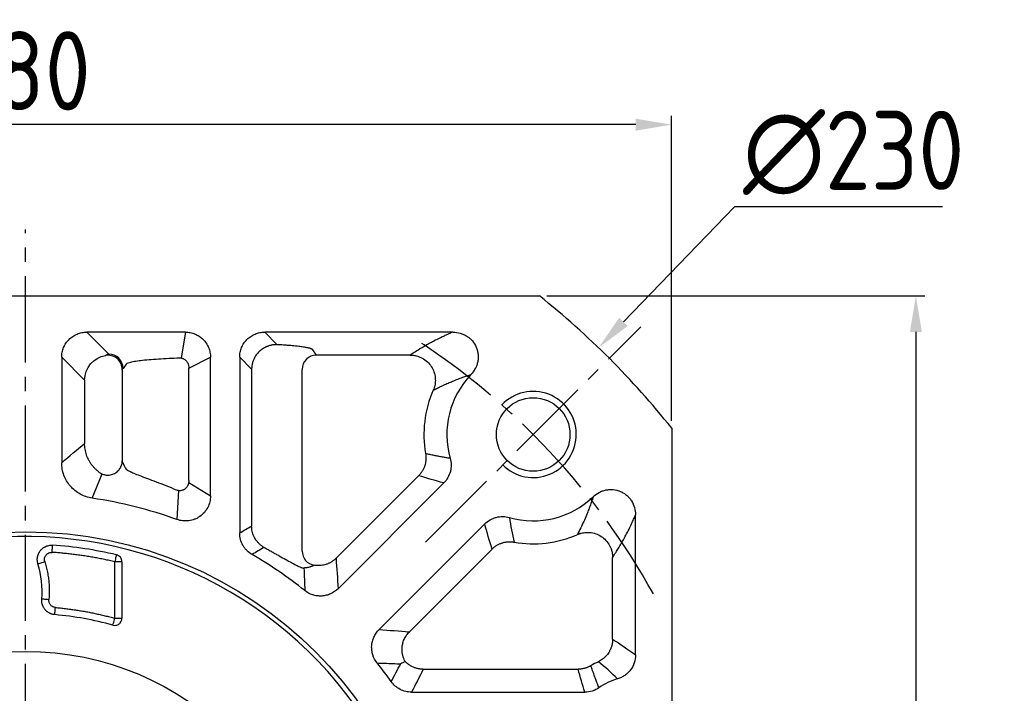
# Model space of a CAD drawing. Header units: millimetres. Extents: x 7057 to 8357, y -524 to 396.
# Tile 7 of 17: x 7287 to 7424, y 89 to 183. Entities that reach past the tile are written whole.
import ezdxf

# ---------------------------------------------------------------- set-up
doc = ezdxf.new("R2010")
doc.units = ezdxf.units.MM
doc.linetypes.add('点画线', pattern=[18, 12, -2, 2, -2])
for name, color, linetype, lineweight in [('6文字层', 3, 'Continuous', 35), ('粗实线', 7, 'Continuous', 40), ('细实线', 7, 'Continuous', 18)]:
    doc.layers.add(name, color=color, linetype=linetype, lineweight=lineweight)
doc.layers.add('7中心线层', color=7, linetype='点画线')
doc.layers.add('标注线', color=7, linetype='Continuous')
doc.styles.add('工程字', font='gbenor.shx', dxfattribs={"bigfont": 'gbcbig.shx'})
doc.dimstyles.new('ISO-25', dxfattribs={"dimtxt": 11, "dimasz": 5, "dimexe": 1.25, "dimexo": 1, "dimgap": 2, "dimtad": 1, "dimtxsty": '工程字', "dimcen": 2, "dimadec": 0, "dimazin": 0, "dimtfac": 1, "dimtmove": 0, "dimatfit": 3, "dimfxl": 1, "dimarcsym": 0})
doc.dimstyles.new('ISO-25-1', dxfattribs={"dimtxt": 11, "dimasz": 5, "dimexe": 1.25, "dimexo": 1, "dimgap": 2, "dimtad": 1, "dimtoh": 1, "dimtxsty": '工程字', "dimcen": 2, "dimadec": 0, "dimazin": 0, "dimtfac": 1, "dimtmove": 0, "dimatfit": 3, "dimfxl": 1, "dimarcsym": 0})

# ---------------------------------------------------------------- blocks, each defined once
blk = doc.blocks.new('*D107')
at = {"layer": '6文字层', "color": 0, "lineweight": -2}
for p, q in [((7360.38, 144.67), (7413.06, 144.67)), ((7411.81, 139.67), (7411.81, -30.33)), ((7360.38, -35.33), (7413.06, -35.33))]:
    blk.add_line(p, q, dxfattribs=at)
at = {"layer": '6文字层', "color": 0}
for points in [[(7412.64, 139.67), (7410.98, 139.67), (7411.81, 144.67)], [(7410.98, -30.33), (7412.64, -30.33), (7411.81, -35.33)]]:
    blk.add_solid(points, dxfattribs=at)
at = {"layer": 'Defpoints', "color": 0}
for p in [(7359.38, 144.67), (7359.38, -35.33), (7411.81, -35.33)]:
    blk.add_point(p, dxfattribs=at)
at = {"layer": '6文字层', "color": 0, "insert": (7404.31, 54.67), "char_height": 11, "attachment_point": 5, "rotation": 90, "style": '工程字'}
blk.add_mtext('180', dxfattribs=at)
blk = doc.blocks.new('*D109')
at = {"layer": '6文字层', "color": 0, "lineweight": -2}
for p, q in [((7287.79, 52.67), (7287.79, 56.67)), ((7285.79, 54.67), (7289.79, 54.67)), ((7176.49, -40.99), (7208.16, -13.77)), ((7147.49, -40.99), (7176.49, -40.99))]:
    blk.add_line(p, q, dxfattribs=at)
at = {"layer": '6文字层', "color": 0}
blk.add_solid([(7208.71, -14.41), (7207.62, -13.14), (7211.96, -10.51)], dxfattribs=at)
at = {"layer": 'Defpoints', "color": 0}
for p in [(7363.63, 119.85), (7211.96, -10.51)]:
    blk.add_point(p, dxfattribs=at)
at = {"layer": '6文字层', "color": 0, "insert": (7159.86, -33.49), "char_height": 11, "attachment_point": 5, "style": '工程字'}
blk.add_mtext('∅200', dxfattribs=at)
blk = doc.blocks.new('*D110')
at = {"layer": '6文字层', "color": 0, "lineweight": -2}
for p, q in [((7386.52, 157.09), (7371.08, 141.06)), ((7415.53, 157.09), (7386.52, 157.09)), ((7287.79, 52.67), (7287.79, 56.67)), ((7285.79, 54.67), (7289.79, 54.67))]:
    blk.add_line(p, q, dxfattribs=at)
at = {"layer": '6文字层', "color": 0}
blk.add_solid([(7370.48, 141.64), (7371.68, 140.48), (7367.61, 137.46)], dxfattribs=at)
at = {"layer": 'Defpoints', "color": 0}
for p in [(7367.61, 137.46), (7207.98, -28.13)]:
    blk.add_point(p, dxfattribs=at)
at = {"layer": '6文字层', "color": 0, "lineweight": 25, "insert": (7403.15, 164.59), "char_height": 11, "attachment_point": 5, "style": '工程字'}
blk.add_mtext('∅230{}{{\\H0.7x;}{}}', dxfattribs=at)
blk = doc.blocks.new('*D111')
at = {"layer": '6文字层', "color": 0, "lineweight": -2}
for p, q in [((7197.79, 127.26), (7197.79, 169.78)), ((7377.79, 127.26), (7377.79, 169.78)), ((7372.79, 168.53), (7202.79, 168.53))]:
    blk.add_line(p, q, dxfattribs=at)
at = {"layer": '6文字层', "color": 0}
for points in [[(7202.79, 169.36), (7202.79, 167.69), (7197.79, 168.53)], [(7372.79, 167.69), (7372.79, 169.36), (7377.79, 168.53)]]:
    blk.add_solid(points, dxfattribs=at)
at = {"layer": 'Defpoints', "color": 0}
for p in [(7197.79, 168.53), (7197.79, 126.26), (7377.79, 126.26)]:
    blk.add_point(p, dxfattribs=at)
at = {"layer": '6文字层', "color": 0, "insert": (7287.79, 176.03), "char_height": 11, "attachment_point": 5, "style": '工程字'}
blk.add_mtext('180', dxfattribs=at)
blk = doc.blocks.new('*D112')
at = {"layer": '6文字层', "color": 0, "lineweight": -2}
for p, q in [((7374.2, -31.74), (7376.17, -33.71)), ((7287.79, -45.58), (7287.79, -70.32))]:
    blk.add_line(p, q, dxfattribs=at)
blk.add_arc((7287.79, 54.67), 123.74, 272.3153, 312.6847, dxfattribs=at)
at = {"layer": '6文字层', "color": 0}
for points in [[(7372.26, -36.89), (7371.11, -35.69), (7375.29, -32.83)], [(7292.78, -68.14), (7292.81, -69.8), (7287.79, -69.07)]]:
    blk.add_solid(points, dxfattribs=at)
at = {"layer": 'Defpoints', "color": 0}
for p in [(7287.79, 153.92), (7343.52, -1.05), (7373.49, -31.03), (7287.79, -44.58), (7319.82, -64.86)]:
    blk.add_point(p, dxfattribs=at)
at = {"layer": '6文字层', "color": 0, "insert": (7341.08, -48.64), "char_height": 11, "attachment_point": 5, "rotation": 27.2834, "style": '工程字'}
blk.add_mtext('45%%d', dxfattribs=at)

msp = doc.modelspace()

# ---------------------------------------------------------------- linework, layer by layer
at = {"layer": '7中心线层'}
for p, q in [((7287.793, -44.5799), (7287.793, 153.9157)), ((7343.5157, 110.3906), (7373.4916, 140.3665))]:
    msp.add_line(p, q, dxfattribs=at)
msp.add_arc((7287.793, 54.6679), 100, 29.009385, 57.167358, dxfattribs=at)
at = {"layer": '标注线'}
for p, q in [((7310.0579, 139.6331), (7309.4591, 136.036)), ((7310.5456, 134.5917), (7313.5494, 136.1416)), ((7297.0752, 116.5099), (7298.4795, 119.8766)), ((7310.5206, 118.7036), (7313.5494, 116.827)), ((7309.1042, 117.5579), (7308.8805, 113.5399))]:
    msp.add_line(p, q, dxfattribs=at)
at = {"layer": '粗实线', "color": 0, "lineweight": 30}
for p, q in [((7216.2039, 144.6679), (7359.3821, 144.6679)), ((7377.793, 126.257), (7377.793, -16.9212))]:
    msp.add_line(p, q, dxfattribs=at)
for centre, radius in [((7358.5037, 125.3785), 5.125), ((7287.793, 54.6679), 57.15), ((7287.793, 54.6679), 40.5)]:
    msp.add_circle(centre, radius, dxfattribs=at)
for radius, start, end in [(115, 38.49995, 51.50005), (56.5, 35.800973, 99.199034)]:
    msp.add_arc((7287.793, 54.6679), radius, start, end, dxfattribs=at)
at = {"layer": '细实线', "color": 0, "lineweight": -3}
for p, q in [((7310.0579, 139.6331), (7296.3192, 139.6331)), ((7296.3192, 139.6331), (7299.371, 136.5814)), ((7347.315, 139.6331), (7321.1104, 139.6331)), ((7321.1104, 139.6331), (7322.8566, 137.8869)), ((7292.8277, 136.1416), (7292.8277, 121.4425)), ((7292.8277, 136.1416), (7296.0194, 132.95)), ((7313.5494, 116.8268), (7313.5494, 136.1416)), ((7317.6189, 136.1416), (7317.6189, 111.6715)), ((7317.6189, 136.1416), (7319.284, 134.4765)), ((7328.3198, 136.4415), (7327.7928, 137.1446)), ((7341.3855, 136.4415), (7328.3198, 136.4415)), ((7301.2634, 134.4263), (7301.2634, 121.7018)), ((7301.7929, 135.1493), (7301.3682, 134.5862)), ((7301.7929, 135.1493), (7301.9381, 135.2884)), ((7310.5456, 118.9907), (7310.5456, 134.5917)), ((7319.284, 134.4765), (7319.284, 112.6191)), ((7326.3225, 109.1248), (7326.3225, 134.4464)), ((7296.0194, 132.95), (7296.0194, 124.1364)), ((7301.9177, 120.4397), (7301.7929, 120.6031)), ((7331.0373, 108.1318), (7342.5466, 119.6411)), ((7331.3233, 103.9042), (7346.0522, 118.6331)), ((7372.7582, 94.6726), (7372.7582, 114.1884)), ((7351.7582, 112.9271), (7337.0293, 98.1982)), ((7352.7662, 109.4215), (7341.2569, 97.9121)), ((7301.2137, 107.65), (7300.2151, 107.65)), ((7300.2151, 99.7854), (7300.2151, 107.65)), ((7301.2137, 107.65), (7301.2137, 99.7854)), ((7369.5666, 96.8651), (7369.5666, 108.2604)), ((7300.2151, 99.7854), (7301.2137, 99.7854)), ((7343.1835, 92.6854), (7364.7609, 92.6854)), ((7341.5632, 89.4938), (7365.6927, 89.4938))]:
    msp.add_line(p, q, dxfattribs=at)
at = {"layer": '细实线', "color": 0, "lineweight": -3, "flags": 128}
for points in [[(7291.4943, 108.9608), (7291.5073, 109.1522), (7291.5199, 109.3365), (7291.5315, 109.5069), (7291.5417, 109.6569), (7291.5502, 109.7811), (7291.5566, 109.8748), (7291.5607, 109.9346), (7291.5623, 109.9581)], [(7300.4433, 108.6233), (7300.4379, 108.6003), (7300.4242, 108.542), (7300.4028, 108.4506), (7300.3744, 108.3294), (7300.34, 108.183), (7300.3011, 108.0167), (7300.2589, 107.8368), (7300.2151, 107.65)], [(7289.5183, 107.3669), (7289.5421, 107.3744), (7289.6002, 107.3926), (7289.6903, 107.4207), (7289.8091, 107.4579), (7289.9523, 107.5027), (7290.1146, 107.5535), (7290.29, 107.6083), (7290.4721, 107.6653)], [(7291.0431, 102.3631), (7290.8531, 102.38), (7290.67, 102.3962), (7290.5006, 102.4113), (7290.3512, 102.4246), (7290.2272, 102.4356), (7290.1332, 102.4439), (7290.0726, 102.4493), (7290.0477, 102.4515)], [(7291.8611, 100.2838), (7291.8633, 100.3087), (7291.8687, 100.3693), (7291.8771, 100.4633), (7291.8881, 100.5873), (7291.9015, 100.7367), (7291.9166, 100.9061), (7291.9329, 101.0892), (7291.9498, 101.2792)], [(7299.9498, 98.8218), (7299.9564, 98.846), (7299.9726, 98.9046), (7299.9976, 98.9956), (7300.0307, 99.1156), (7300.0705, 99.2603), (7300.1157, 99.4242), (7300.1644, 99.6014), (7300.2151, 99.7854)]]:
    msp.add_lwpolyline(points, dxfattribs=at)
at = {"layer": '细实线', "color": 0, "lineweight": -3}
for centre, radius, start, end in [((7299.3635, 134.5766), 2.0048, 0.275169, 89.786099), ((7328.3273, 134.4367), 2.0048, 90.213882, 179.72485), ((7358.5036, 125.3786), 12.0348, 136.113492, 196.0261), ((7358.5036, 125.3786), 15.2264, 156.139936, 190.084174), ((7358.5036, 125.3786), 12.0348, 253.973951, 313.880928), ((7287.793, 54.6679), 62.5348, 70.292821, 81.463873), ((7358.5036, 125.3786), 15.2264, 259.915869, 293.860082), ((7287.793, 54.6679), 55.4186, 76.804854, 86.100011), ((7287.793, 54.6679), 62.5348, 51.545288, 59.694646), ((7277.3974, 103.5752), 12.7001, 354.923723, 17.370871), ((7287.793, 54.6679), 45.797, 74.606269, 84.903756), ((7287.793, 54.6679), 62.5348, 35.474163, 38.454712), ((7372.793, 82.6679), 12.2264, 115.25676, 120.753017), ((7372.793, 82.6679), 9.0348, 106.281799, 124.561128)]:
    msp.add_arc(centre, radius, start, end, dxfattribs=at)
at = {"layer": '细实线', "color": 0, "lineweight": -2}
msp.add_arc((7358.5036, 125.3786), 6, 225.000055, 136.719135, dxfattribs=at)
at = {"layer": '细实线', "color": 0, "lineweight": -3}
for points, knots in [([(7292.8277, 136.1416), (7292.8274, 136.3723), (7292.8494, 136.5992), (7292.9369, 137.0457), (7293.0033, 137.2677), (7293.1776, 137.6911), (7293.2844, 137.892), (7293.5372, 138.2719), (7293.6846, 138.4518), (7294.0069, 138.7743), (7294.1827, 138.9189), (7294.5646, 139.1741), (7294.7681, 139.2824), (7295.1887, 139.4559), (7295.4087, 139.5224), (7295.8603, 139.6114), (7296.0885, 139.6335), (7296.3192, 139.6331)], [0, 0, 0, 0, 0.125, 0.125, 0.25, 0.25, 0.375, 0.375, 0.5, 0.5, 0.625, 0.625, 0.75, 0.75, 0.875, 0.875, 1, 1, 1, 1]), ([(7310.0579, 139.6331), (7310.2886, 139.6335), (7310.5155, 139.6114), (7310.962, 139.5239), (7311.1839, 139.4575), (7311.6074, 139.2833), (7311.8082, 139.1764), (7312.1881, 138.9236), (7312.3681, 138.7762), (7312.6906, 138.454), (7312.8352, 138.2781), (7313.0903, 137.8962), (7313.1986, 137.6927), (7313.3721, 137.2721), (7313.4387, 137.0522), (7313.5276, 136.6006), (7313.5497, 136.3723), (7313.5494, 136.1416)], [0, 0, 0, 0, 0.125, 0.125, 0.25, 0.25, 0.375, 0.375, 0.5, 0.5, 0.625, 0.625, 0.75, 0.75, 0.875, 0.875, 1, 1, 1, 1]), ([(7317.6189, 136.1416), (7317.6185, 136.3723), (7317.6406, 136.5992), (7317.728, 137.0457), (7317.7945, 137.2677), (7317.9687, 137.6911), (7318.0756, 137.892), (7318.3284, 138.2719), (7318.4758, 138.4518), (7318.798, 138.7743), (7318.9738, 138.9189), (7319.3558, 139.1741), (7319.5593, 139.2824), (7319.9799, 139.4559), (7320.1998, 139.5224), (7320.6514, 139.6114), (7320.8797, 139.6335), (7321.1104, 139.6331)], [0, 0, 0, 0, 0.125, 0.125, 0.25, 0.25, 0.375, 0.375, 0.5, 0.5, 0.625, 0.625, 0.75, 0.75, 0.875, 0.875, 1, 1, 1, 1]), ([(7347.3149, 139.6337), (7347.2016, 139.5851), (7346.9475, 139.4762), (7346.5398, 139.295), (7346.0682, 139.0785), (7345.4193, 138.7683), (7344.7294, 138.4184), (7343.7398, 137.8863), (7342.8279, 137.3538), (7341.9711, 136.8206), (7341.5591, 136.5539), (7341.3855, 136.4415)], [0, 0, 0, 0, 0.04588588, 0.10284505, 0.17088122, 0.24999778, 0.39498934, 0.49998328, 0.74998787, 0.89467027, 1, 1, 1, 1]), ([(7347.3153, 139.6331), (7347.6604, 139.6343), (7347.9974, 139.5875), (7348.4912, 139.4455), (7348.6541, 139.3856), (7348.9651, 139.2449), (7349.1147, 139.1637), (7349.4017, 138.9797), (7349.5402, 138.876), (7349.7991, 138.6499), (7349.9188, 138.5284), (7350.2495, 138.139), (7350.4335, 137.8412), (7350.634, 137.3705), (7350.689, 137.209), (7350.7748, 136.8766), (7350.8052, 136.7056), (7350.8398, 136.3657), (7350.8443, 136.1953), (7350.828, 135.8537), (7350.8068, 135.6812), (7350.7402, 135.3452), (7350.6949, 135.1808), (7350.5807, 134.8593), (7350.5114, 134.7013), (7350.2705, 134.2451), (7350.07, 133.9694), (7349.83, 133.7214)], [0, 0, 0, 0, 0.125, 0.125, 0.1875, 0.1875, 0.25, 0.25, 0.3125, 0.3125, 0.375, 0.375, 0.5, 0.5, 0.5625, 0.5625, 0.625, 0.625, 0.6875, 0.6875, 0.75, 0.75, 0.8125, 0.8125, 0.875, 0.875, 1, 1, 1, 1]), ([(7322.8566, 137.8869), (7322.791, 137.8874), (7322.6615, 137.8884), (7322.4701, 137.8769), (7322.285, 137.8569), (7322.1072, 137.8283), (7321.9373, 137.7924), (7321.7759, 137.7501), (7321.6232, 137.7026), (7321.4796, 137.6508), (7321.3453, 137.5958), (7321.2202, 137.5385), (7321.1045, 137.48), (7320.998, 137.4212), (7320.9006, 137.363), (7320.8122, 137.3063), (7320.7327, 137.2519), (7320.6617, 137.2007), (7320.5992, 137.1531), (7320.545, 137.11), (7320.4988, 137.0719), (7320.4606, 137.0391), (7320.4301, 137.0122), (7320.4073, 136.9916), (7320.3919, 136.9775), (7320.2187, 136.8169), (7319.9112, 136.4645), (7319.6421, 135.9956), (7319.4636, 135.5604), (7319.3719, 135.2522), (7319.3143, 134.9314), (7319.2888, 134.6968), (7319.2855, 134.5473), (7319.284, 134.4765)], [0, 0, 0, 0, 0.03681467, 0.07262378, 0.10732691, 0.14084227, 0.17310345, 0.20405635, 0.23365629, 0.26186542, 0.28865046, 0.31398091, 0.3378276, 0.36016168, 0.380954, 0.40017485, 0.417794, 0.43378094, 0.44810541, 0.46073798, 0.47164809, 0.4808076, 0.48819536, 0.49379484, 0.49759381, 0.49958415, 0.62243565, 0.74936269, 0.78859302, 0.87447606, 0.92047497, 0.96233571, 1, 1, 1, 1]), ([(7327.7928, 137.1446), (7327.7914, 137.1534), (7327.788, 137.1736), (7327.7637, 137.2077), (7327.712, 137.2493), (7327.6177, 137.2982), (7327.419, 137.3712), (7327.0659, 137.4582), (7326.5097, 137.554), (7325.8196, 137.6457), (7325.065, 137.7239), (7324.3259, 137.7867), (7323.7607, 137.8288), (7323.2801, 137.8612), (7322.9844, 137.8791), (7322.8566, 137.8869)], [0, 0, 0, 0, 0.03139653, 0.07185395, 0.12133299, 0.17980073, 0.24723564, 0.38545035, 0.50019506, 0.61409642, 0.75305258, 0.8344837, 0.90281553, 0.95800874, 1, 1, 1, 1]), ([(7301.2634, 134.4263), (7301.2622, 134.6789), (7301.211, 134.9558), (7300.9753, 135.4891), (7300.7896, 135.7432), (7300.3202, 136.1408), (7300.0388, 136.2824), (7299.4732, 136.4278), (7299.1912, 136.4331), (7298.9413, 136.3932)], [0, 0, 0, 0, 0.25, 0.25, 0.5, 0.5, 0.75, 0.75, 1, 1, 1, 1]), ([(7301.9381, 135.2884), (7301.9453, 135.2965), (7301.9874, 135.3433), (7302.2359, 135.415), (7302.5862, 135.5007), (7302.9586, 135.57), (7303.3685, 135.6334), (7304.0003, 135.7162), (7304.9369, 135.8122), (7306.2664, 135.912), (7307.6962, 135.9934), (7308.7269, 136.0322), (7309.2313, 136.0511)], [0, 0, 0, 0, 0.02399186, 0.13985025, 0.21859202, 0.29339468, 0.3642584, 0.43118363, 0.58214368, 0.72725978, 0.86654158, 1, 1, 1, 1]), ([(7309.2313, 136.0511), (7309.258, 136.0515), (7309.3177, 136.0522), (7309.4174, 136.0438), (7309.5383, 136.0227), (7309.6739, 135.9821), (7309.8841, 135.8876), (7310.0957, 135.7289), (7310.2769, 135.5049), (7310.395, 135.3003), (7310.4806, 135.0765), (7310.5364, 134.838), (7310.5425, 134.6741), (7310.5456, 134.5917)], [0, 0, 0, 0, 0.03837653, 0.08595624, 0.14290061, 0.21299936, 0.28553572, 0.46525359, 0.57064816, 0.67507405, 0.78194148, 0.89047955, 1, 1, 1, 1]), ([(7341.3855, 136.4415), (7341.4405, 136.4405), (7341.552, 136.4385), (7341.7208, 136.4252), (7341.8928, 136.4038), (7342.0674, 136.3729), (7342.3124, 136.3166), (7342.6451, 136.2106), (7343.1745, 135.9666), (7343.7751, 135.5335), (7344.3324, 134.8696), (7344.7142, 134.0919), (7344.8588, 133.4092), (7344.8767, 132.8864), (7344.8546, 132.5406), (7344.7974, 132.1968), (7344.7085, 131.8596), (7344.6218, 131.6447), (7344.5786, 131.5377)], [0, 0, 0, 0, 0.02390443, 0.04839792, 0.07347298, 0.09911888, 0.12532147, 0.18251064, 0.25025441, 0.37752122, 0.49986418, 0.6223631, 0.74947393, 0.79887206, 0.84900301, 0.89948705, 0.94994253, 1, 1, 1, 1]), ([(7344.5786, 131.5377), (7344.7372, 131.6193), (7345.0414, 131.7759), (7345.4913, 131.997), (7345.9101, 132.1961), (7346.2965, 132.3734), (7346.6482, 132.5297), (7346.9632, 132.6655), (7347.4058, 132.8515), (7347.9691, 133.0775), (7348.6559, 133.332), (7349.2644, 133.5423), (7349.6543, 133.6658), (7349.83, 133.7214)], [0, 0, 0, 0, 0.10417354, 0.19980515, 0.28689801, 0.36545575, 0.43548216, 0.49698098, 0.54995691, 0.69036522, 0.81216906, 0.91537253, 1, 1, 1, 1]), ([(7298.1079, 120.0807), (7298.0509, 120.1225), (7297.9365, 120.2065), (7297.7716, 120.342), (7297.6114, 120.4845), (7297.457, 120.6345), (7297.3088, 120.7915), (7297.1672, 120.955), (7297.0327, 121.1247), (7296.9056, 121.3002), (7296.7864, 121.4808), (7296.6752, 121.6661), (7296.5473, 121.9019), (7296.4096, 122.1958), (7296.2736, 122.5548), (7296.1631, 122.9321), (7296.082, 123.3244), (7296.0297, 123.7275), (7296.0228, 123.9997), (7296.0194, 124.1365)], [0, 0, 0, 0, 0.0447969, 0.08984828, 0.13511513, 0.18055723, 0.22613342, 0.27180179, 0.3175199, 0.36324502, 0.40893442, 0.45454554, 0.50003629, 0.57881508, 0.65989769, 0.74294507, 0.8275829, 0.91340859, 1, 1, 1, 1]), ([(7343.5125, 122.7125), (7343.5225, 122.6498), (7343.5427, 122.5235), (7343.5599, 122.3314), (7343.5672, 122.1367), (7343.5634, 121.9402), (7343.5484, 121.7427), (7343.522, 121.5453), (7343.4843, 121.3488), (7343.4352, 121.1544), (7343.375, 120.963), (7343.304, 120.7755), (7343.2225, 120.5928), (7343.1311, 120.4158), (7343.0304, 120.2453), (7342.921, 120.0819), (7342.8036, 119.9265), (7342.6795, 119.7787), (7342.5907, 119.6868), (7342.5466, 119.6411)], [0, 0, 0, 0, 0.0569585, 0.11459531, 0.17283331, 0.23158999, 0.29077806, 0.35030614, 0.4100796, 0.47000141, 0.52997306, 0.58989558, 0.64967046, 0.70920067, 0.76839157, 0.8271518, 0.88539406, 0.94303583, 1, 1, 1, 1]), ([(7346.9366, 122.0561), (7346.7579, 122.0836), (7346.3949, 122.1396), (7345.8452, 122.2342), (7345.2812, 122.3382), (7344.7034, 122.4528), (7344.1116, 122.5772), (7343.714, 122.667), (7343.5125, 122.7125)], [0, 0, 0, 0, 0.1546811, 0.31415652, 0.4784262, 0.64749006, 0.82134803, 1, 1, 1, 1]), ([(7297.0752, 116.5099), (7296.7808, 116.5538), (7296.4903, 116.624), (7295.9263, 116.8149), (7295.6528, 116.9359), (7295.1375, 117.2207), (7294.8941, 117.3848), (7294.4364, 117.7568), (7294.2216, 117.9658), (7293.8383, 118.4118), (7293.6673, 118.6505), (7293.3672, 119.1596), (7293.2391, 119.4297), (7293.0353, 119.9808), (7292.9581, 120.2642), (7292.8538, 120.8473), (7292.8275, 121.1448), (7292.8277, 121.4425)], [0, 0, 0, 0, 0.125, 0.125, 0.25, 0.25, 0.375, 0.375, 0.5, 0.5, 0.625, 0.625, 0.75, 0.75, 0.875, 0.875, 1, 1, 1, 1]), ([(7298.1079, 120.0807), (7298.2282, 119.9967), (7298.3664, 119.9203), (7298.677, 119.7989), (7298.8495, 119.7543), (7299.2169, 119.7143), (7299.4118, 119.7192), (7299.801, 119.7888), (7299.9949, 119.8536), (7300.3547, 120.0384), (7300.5202, 120.1583), (7300.8028, 120.4338), (7300.9198, 120.5891), (7301.1002, 120.9106), (7301.1637, 121.0765), (7301.2447, 121.3989), (7301.2623, 121.5554), (7301.2634, 121.7018)], [0, 0, 0, 0, 0.125, 0.125, 0.25, 0.25, 0.375, 0.375, 0.5, 0.5, 0.625, 0.625, 0.75, 0.75, 0.875, 0.875, 1, 1, 1, 1]), ([(7301.7799, 120.6192), (7301.7584, 120.6531), (7301.7152, 120.7209), (7301.6505, 120.8326), (7301.5858, 120.9524), (7301.5288, 121.067), (7301.4642, 121.2034), (7301.3963, 121.3578), (7301.3243, 121.5362), (7301.2814, 121.6528), (7301.2634, 121.7018)], [0, 0, 0, 0, 0.12497818, 0.24997825, 0.37499053, 0.50000686, 0.58100945, 0.7500059, 0.89498833, 1, 1, 1, 1]), ([(7346.9366, 122.0561), (7347.0228, 121.7563), (7347.0678, 121.452), (7347.0748, 120.9887), (7347.0666, 120.8321), (7347.0299, 120.525), (7347.0014, 120.3738), (7346.8862, 119.9271), (7346.7674, 119.6351), (7346.4614, 119.1008), (7346.2728, 118.8536), (7346.0522, 118.6331)], [0, 0, 0, 0, 0.25, 0.25, 0.375, 0.375, 0.5, 0.5, 0.75, 0.75, 1, 1, 1, 1]), ([(7301.7929, 120.6031), (7301.7911, 120.6048), (7301.7868, 120.6087), (7301.7825, 120.6153), (7301.7799, 120.6192)], [0, 0, 0, 0, 0.41677061, 1, 1, 1, 1]), ([(7308.8272, 117.6362), (7307.8588, 118.0232), (7306.3988, 118.6067), (7304.778, 119.2116), (7303.7293, 119.6073), (7302.8803, 119.9416), (7302.2834, 120.2138), (7301.9631, 120.3782), (7301.9197, 120.437), (7301.9177, 120.4397)], [0, 0, 0, 0, 0.28185424, 0.42497438, 0.56961051, 0.70966633, 0.85085627, 0.99332381, 1, 1, 1, 1]), ([(7310.5456, 118.9907), (7310.5448, 118.9524), (7310.5433, 118.8762), (7310.5311, 118.7628), (7310.512, 118.6514), (7310.4857, 118.5425), (7310.4526, 118.4365), (7310.412, 118.3306), (7310.3475, 118.197), (7310.2579, 118.055), (7310.1411, 117.9152), (7310.0551, 117.8364), (7309.9941, 117.7874), (7309.9523, 117.756), (7309.8826, 117.7096), (7309.7829, 117.6545), (7309.6512, 117.5998), (7309.4862, 117.5564), (7309.2887, 117.538), (7309.0608, 117.5555), (7308.9084, 117.6081), (7308.8272, 117.6362)], [0, 0, 0, 0, 0.04253073, 0.08472424, 0.12660248, 0.1681743, 0.20943856, 0.25038741, 0.29477948, 0.37545597, 0.43864817, 0.50079319, 0.50835879, 0.52849504, 0.56089603, 0.60507811, 0.66069634, 0.72764729, 0.80614853, 0.89670542, 1, 1, 1, 1]), ([(7313.5494, 116.8268), (7313.5499, 116.5453), (7313.5176, 116.2693), (7313.3886, 115.7281), (7313.2903, 115.4614), (7313.037, 114.9672), (7312.8798, 114.734), (7312.5123, 114.3108), (7312.3061, 114.1247), (7311.9637, 113.8831), (7311.8433, 113.8086), (7311.5972, 113.6764), (7311.471, 113.6181), (7311.0829, 113.4665), (7310.8079, 113.3958), (7310.2553, 113.3232), (7309.9775, 113.3201), (7309.4186, 113.381), (7309.1454, 113.4443), (7308.8805, 113.5399)], [0, 0, 0, 0, 0.125, 0.125, 0.25, 0.25, 0.375, 0.375, 0.5, 0.5, 0.5625, 0.5625, 0.625, 0.625, 0.75, 0.75, 0.875, 0.875, 1, 1, 1, 1]), ([(7366.8461, 116.7037), (7366.8127, 116.5976), (7366.745, 116.3821), (7366.6398, 116.0645), (7366.5302, 115.7448), (7366.4159, 115.4238), (7366.2969, 115.1013), (7366.1732, 114.7774), (7366.0447, 114.4521), (7365.833, 113.9329), (7365.526, 113.2236), (7365.1102, 112.3308), (7364.8149, 111.7518), (7364.6628, 111.4535)], [0, 0, 0, 0, 0.05093597, 0.10339114, 0.15736615, 0.21286157, 0.26987792, 0.32841568, 0.38847526, 0.45005705, 0.62191228, 0.80522503, 1, 1, 1, 1]), ([(7366.8455, 116.7039), (7367.0934, 116.9439), (7367.3686, 117.1442), (7367.8228, 117.3846), (7367.9817, 117.4545), (7368.3035, 117.5691), (7368.4676, 117.6144), (7368.802, 117.6811), (7368.9738, 117.7025), (7369.3173, 117.7192), (7369.4879, 117.7148), (7369.9964, 117.6636), (7370.3357, 117.5767), (7370.8068, 117.3765), (7370.9584, 117.2983), (7371.2508, 117.1182), (7371.3914, 117.0161), (7371.6522, 116.795), (7371.7736, 116.6753), (7371.9989, 116.4178), (7372.1033, 116.2788), (7372.381, 115.8462), (7372.5226, 115.533), (7372.7129, 114.8716), (7372.7595, 114.5336), (7372.7582, 114.1884)], [0, 0, 0, 0, 0.125, 0.125, 0.1875, 0.1875, 0.25, 0.25, 0.3125, 0.3125, 0.375, 0.375, 0.5, 0.5, 0.5625, 0.5625, 0.625, 0.625, 0.6875, 0.6875, 0.75, 0.75, 0.875, 0.875, 1, 1, 1, 1]), ([(7351.7582, 112.9271), (7351.9787, 113.1477), (7352.2231, 113.3345), (7352.6251, 113.565), (7352.766, 113.6338), (7353.0525, 113.7504), (7353.1985, 113.7987), (7353.6451, 113.9143), (7353.9582, 113.9518), (7354.5738, 113.943), (7354.8814, 113.8977), (7355.1812, 113.8115)], [0, 0, 0, 0, 0.25, 0.25, 0.375, 0.375, 0.5, 0.5, 0.75, 0.75, 1, 1, 1, 1]), ([(7369.5666, 108.2604), (7369.6368, 108.3686), (7369.796, 108.6139), (7370.0626, 109.0339), (7370.5255, 109.7822), (7371.0112, 110.6143), (7371.5431, 111.6036), (7371.9179, 112.3424), (7372.2691, 113.082), (7372.5342, 113.6676), (7372.6904, 114.0306), (7372.7582, 114.1884)], [0, 0, 0, 0, 0.06585399, 0.14919113, 0.25001226, 0.5000169, 0.60504484, 0.75000244, 0.85259394, 0.93592371, 1, 1, 1, 1]), ([(7321.0062, 109.6509), (7320.9528, 109.683), (7320.8464, 109.7469), (7320.6939, 109.8531), (7320.548, 109.9657), (7320.4097, 110.0848), (7320.2793, 110.2096), (7320.1571, 110.3391), (7320.0435, 110.4728), (7319.9384, 110.6097), (7319.8421, 110.7492), (7319.7194, 110.947), (7319.5821, 111.2118), (7319.4496, 111.5514), (7319.3548, 111.9027), (7319.2954, 112.2599), (7319.2878, 112.4998), (7319.284, 112.6191)], [0, 0, 0, 0, 0.05302011, 0.10556537, 0.15755891, 0.20892565, 0.25959324, 0.30949287, 0.35855999, 0.40673499, 0.45396372, 0.50019793, 0.60088427, 0.70165518, 0.80206076, 0.9016516, 1, 1, 1, 1]), ([(7319.3485, 108.6572), (7319.084, 108.8116), (7318.8452, 108.9967), (7318.5245, 109.3192), (7318.4233, 109.4352), (7318.239, 109.6769), (7318.1555, 109.8029), (7317.9302, 110.1958), (7317.8126, 110.4821), (7317.658, 111.0662), (7317.6188, 111.3652), (7317.6189, 111.6715)], [0, 0, 0, 0, 0.25, 0.25, 0.375, 0.375, 0.5, 0.5, 0.75, 0.75, 1, 1, 1, 1]), ([(7364.6628, 111.4535), (7364.7063, 111.4719), (7364.7943, 111.5091), (7364.9305, 111.5586), (7365.0679, 111.6026), (7365.2547, 111.6538), (7365.6778, 111.7423), (7366.3633, 111.7702), (7367.2175, 111.5889), (7367.9957, 111.2068), (7368.6593, 110.6491), (7369.082, 110.0628), (7369.3295, 109.5356), (7369.4504, 109.1658), (7369.5216, 108.8282), (7369.5589, 108.5416), (7369.5641, 108.3529), (7369.5666, 108.2604)], [0, 0, 0, 0, 0.02053089, 0.04150111, 0.06290655, 0.08314186, 0.12555981, 0.25040648, 0.37748416, 0.50035896, 0.62252564, 0.74972979, 0.81018156, 0.87471606, 0.91806169, 0.95983954, 1, 1, 1, 1]), ([(7289.5183, 107.3669), (7289.5047, 107.4139), (7289.4775, 107.5082), (7289.4499, 107.6532), (7289.4322, 107.8002), (7289.4257, 107.948), (7289.4301, 108.0951), (7289.4451, 108.2401), (7289.4702, 108.3818), (7289.5047, 108.5189), (7289.5478, 108.6505), (7289.5985, 108.7755), (7289.6556, 108.8933), (7289.7181, 109.0035), (7289.7848, 109.1056), (7289.8698, 109.2202), (7289.9824, 109.3501), (7290.1343, 109.4935), (7290.3157, 109.6307), (7290.526, 109.7538), (7290.7622, 109.8549), (7291.0188, 109.9262), (7291.2885, 109.9657), (7291.4709, 109.9607), (7291.5623, 109.9581)], [0, 0, 0, 0, 0.03779016, 0.07584861, 0.11402646, 0.15216944, 0.19012094, 0.22772512, 0.26483006, 0.30129062, 0.33697094, 0.37174657, 0.40550593, 0.43815135, 0.46959954, 0.49978146, 0.54841046, 0.60228143, 0.66097619, 0.72389457, 0.79025239, 0.8591036, 0.9293881, 1, 1, 1, 1]), ([(7352.7662, 109.4215), (7352.8119, 109.4656), (7352.9038, 109.5544), (7353.0516, 109.6785), (7353.207, 109.7959), (7353.3704, 109.9053), (7353.541, 110.006), (7353.7179, 110.0974), (7353.9006, 110.1789), (7354.0881, 110.2499), (7354.2795, 110.3101), (7354.474, 110.3592), (7354.6704, 110.3969), (7354.8678, 110.4233), (7355.0653, 110.4383), (7355.2618, 110.4421), (7355.4565, 110.4348), (7355.6486, 110.4176), (7355.7749, 110.3974), (7355.8376, 110.3874)], [0, 0, 0, 0, 0.0569642, 0.11460601, 0.1728483, 0.23160855, 0.29079947, 0.35032969, 0.41010458, 0.4700271, 0.52999876, 0.58992056, 0.64969401, 0.70922207, 0.76841012, 0.82716677, 0.88540475, 0.94304154, 1, 1, 1, 1]), ([(7290.4721, 107.6653), (7290.4633, 107.6966), (7290.4457, 107.7591), (7290.4312, 107.8555), (7290.4254, 107.9523), (7290.429, 108.0492), (7290.4413, 108.1442), (7290.4669, 108.2544), (7290.5227, 108.4064), (7290.6739, 108.657), (7290.8953, 108.8286), (7291.1194, 108.9176), (7291.2421, 108.9495), (7291.3777, 108.965), (7291.4587, 108.9621), (7291.4943, 108.9608)], [0, 0, 0, 0, 0.05040645, 0.10058563, 0.15063478, 0.20062075, 0.25058991, 0.29898795, 0.37566462, 0.50071535, 0.74914836, 0.7893403, 0.87449752, 0.94482393, 1, 1, 1, 1]), ([(7300.2151, 107.65), (7299.9757, 107.7052), (7299.4972, 107.8154), (7298.7769, 107.9684), (7298.0553, 108.1123), (7297.3322, 108.2461), (7296.6076, 108.3701), (7295.8816, 108.4843), (7295.154, 108.5886), (7294.425, 108.6831), (7293.6945, 108.7677), (7292.9625, 108.8423), (7292.2291, 108.9078), (7291.7393, 108.9431), (7291.4943, 108.9608)], [0, 0, 0, 0, 0.08347318, 0.16687013, 0.25020605, 0.33349616, 0.41675572, 0.5, 0.58324428, 0.66650384, 0.74979395, 0.83312987, 0.91652682, 1, 1, 1, 1]), ([(7301.2137, 107.65), (7301.2136, 107.7535), (7301.1971, 107.8628), (7301.1251, 108.0762), (7301.0695, 108.1798), (7300.9255, 108.3617), (7300.8375, 108.4396), (7300.6464, 108.5585), (7300.5439, 108.5996), (7300.4433, 108.6233)], [0, 0, 0, 0, 0.25, 0.25, 0.5, 0.5, 0.75, 0.75, 1, 1, 1, 1]), ([(7321.0062, 109.6509), (7320.7282, 109.4853), (7320.1753, 109.1562), (7319.623, 108.8228), (7319.3485, 108.6572)], [0, 0, 0, 0, 0.50295526, 1, 1, 1, 1]), ([(7321.0062, 109.6509), (7321.1025, 109.5985), (7321.2946, 109.4941), (7321.5755, 109.3402), (7321.8501, 109.189), (7322.1181, 109.0408), (7322.3796, 108.8956), (7322.6346, 108.7535), (7322.8832, 108.6145), (7323.37, 108.3419), (7324.0481, 107.9607), (7324.8379, 107.5219), (7325.4965, 107.1701), (7325.9119, 106.9686), (7326.1613, 106.8636), (7326.3033, 106.8119), (7326.4176, 106.7807), (7326.5067, 106.7682), (7326.5431, 106.7771), (7326.5613, 106.7815)], [0, 0, 0, 0, 0.03177884, 0.06340817, 0.09490792, 0.12629825, 0.15759952, 0.18883226, 0.22001714, 0.25117494, 0.37671495, 0.49983879, 0.624614, 0.74874414, 0.7997141, 0.85018119, 0.90028717, 0.95017748, 1, 1, 1, 1]), ([(7326.3225, 109.1248), (7326.3247, 108.6635), (7326.493, 108.2039), (7326.7903, 107.8494), (7327.0923, 107.4892), (7327.5249, 107.2404), (7327.988, 107.1606)], [0.007829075, 0.007829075, 0.007829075, 0.007829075, 0.5, 0.5, 0.5, 1, 1, 1, 1]), ([(7290.4721, 107.6653), (7290.5093, 107.5428), (7290.5837, 107.2981), (7290.6822, 106.9275), (7290.7709, 106.5549), (7290.8489, 106.18), (7290.9165, 105.8029), (7290.9735, 105.4236), (7291.0314, 104.9474), (7291.0793, 104.3739), (7291.1016, 103.7035), (7291.0932, 103.0325), (7291.0598, 102.5864), (7291.0431, 102.3631)], [0, 0, 0, 0, 0.07155866, 0.14298134, 0.21432398, 0.28564269, 0.35699366, 0.42843297, 0.50001652, 0.62514378, 0.74998282, 0.87483461, 1, 1, 1, 1]), ([(7327.988, 107.1606), (7327.938, 107.1353), (7327.841, 107.0864), (7327.6998, 107.0238), (7327.5674, 106.9709), (7327.4438, 106.9272), (7327.2841, 106.8778), (7327.092, 106.8322), (7326.8718, 106.7997), (7326.732, 106.7972), (7326.6654, 106.7961)], [0, 0, 0, 0, 0.11306313, 0.21959326, 0.31959027, 0.41305454, 0.49998695, 0.68185976, 0.84852931, 1, 1, 1, 1]), ([(7331.0373, 108.1318), (7330.9906, 108.0869), (7330.8977, 107.9973), (7330.7498, 107.8735), (7330.5974, 107.7587), (7330.4408, 107.6537), (7330.2813, 107.5586), (7330.1198, 107.4735), (7329.9574, 107.3984), (7329.7951, 107.3331), (7329.5817, 107.2592), (7329.3122, 107.1871), (7328.9833, 107.1317), (7328.6501, 107.1084), (7328.3167, 107.1146), (7328.0973, 107.1453), (7327.988, 107.1606)], [0, 0, 0, 0, 0.05848651, 0.11653966, 0.1740176, 0.23078257, 0.2867024, 0.34165177, 0.39551333, 0.44817855, 0.49954838, 0.59926272, 0.69961697, 0.80016056, 0.90043775, 1, 1, 1, 1]), ([(7326.5613, 106.7815), (7326.585, 106.2552), (7326.632, 105.2126), (7326.6662, 104.16), (7326.6831, 103.6388)], [0, 0, 0, 0, 0.50485221, 1, 1, 1, 1]), ([(7331.3233, 103.9042), (7331.022, 103.6028), (7330.6655, 103.3565), (7330.0836, 103.0951), (7329.8809, 103.0257), (7329.4713, 102.9258), (7329.2636, 102.8948), (7328.8423, 102.8709), (7328.628, 102.8785), (7328.2106, 102.9316), (7328.0054, 102.9769), (7327.4005, 103.1693), (7327.0167, 103.3738), (7326.6831, 103.6388)], [0, 0, 0, 0, 0.25, 0.25, 0.375, 0.375, 0.5, 0.5, 0.625, 0.625, 0.75, 0.75, 1, 1, 1, 1]), ([(7291.8611, 100.2838), (7291.8153, 100.2888), (7291.7237, 100.2989), (7291.5882, 100.3259), (7291.4552, 100.3615), (7291.3256, 100.406), (7291.2006, 100.4587), (7291.081, 100.519), (7290.9674, 100.586), (7290.8606, 100.6588), (7290.7609, 100.7366), (7290.6686, 100.8183), (7290.5839, 100.903), (7290.4793, 101.0207), (7290.3592, 101.1825), (7290.2358, 101.4001), (7290.1367, 101.642), (7290.0691, 101.9029), (7290.0344, 102.1757), (7290.0432, 102.3594), (7290.0477, 102.4515)], [0, 0, 0, 0, 0.04401419, 0.08806142, 0.13199444, 0.1756658, 0.21893037, 0.26164773, 0.30368437, 0.34491558, 0.38522702, 0.42451581, 0.46269132, 0.49967551, 0.5750843, 0.65487852, 0.73828238, 0.82434181, 0.91196765, 1, 1, 1, 1]), ([(7291.9498, 101.2792), (7291.9161, 101.2832), (7291.8391, 101.2924), (7291.7125, 101.3263), (7291.5492, 101.3954), (7291.3964, 101.5007), (7291.265, 101.635), (7291.1607, 101.7839), (7291.0804, 101.9669), (7291.0366, 102.1688), (7291.041, 102.3), (7291.0431, 102.3631)], [0, 0, 0, 0, 0.06491544, 0.14832499, 0.24989747, 0.40331615, 0.49959657, 0.60855343, 0.74939152, 0.87949219, 1, 1, 1, 1]), ([(7291.9498, 101.2792), (7292.1829, 101.2574), (7292.6489, 101.2139), (7293.3461, 101.1353), (7294.0415, 101.0472), (7294.735, 100.9485), (7295.4266, 100.8395), (7296.1164, 100.7202), (7296.8043, 100.5905), (7297.4904, 100.4505), (7298.1746, 100.3002), (7298.8568, 100.1393), (7299.5374, 99.9688), (7299.9891, 99.8465), (7300.2151, 99.7854)], [0, 0, 0, 0, 0.08350503, 0.16691648, 0.250253, 0.33353327, 0.41677602, 0.5, 0.58322398, 0.66646673, 0.749747, 0.83308352, 0.91649497, 1, 1, 1, 1]), ([(7299.9498, 98.8218), (7300.0773, 98.787), (7300.2259, 98.7748), (7300.532, 98.8265), (7300.6881, 98.8918), (7300.9502, 99.0916), (7301.0546, 99.2249), (7301.1857, 99.5064), (7301.2134, 99.6531), (7301.2137, 99.7854)], [0, 0, 0, 0, 0.25, 0.25, 0.5, 0.5, 0.75, 0.75, 1, 1, 1, 1]), ([(7336.7639, 93.558), (7336.4984, 93.8922), (7336.2941, 94.2752), (7336.1008, 94.8844), (7336.055, 95.0941), (7336.0028, 95.5132), (7335.9959, 95.7235), (7336.0208, 96.1455), (7336.0531, 96.358), (7336.1543, 96.7671), (7336.2231, 96.9661), (7336.3977, 97.3526), (7336.5032, 97.5386), (7336.7432, 97.885), (7336.8783, 98.0473), (7337.0293, 98.1982)], [0, 0, 0, 0, 0.25, 0.25, 0.375, 0.375, 0.5, 0.5, 0.625, 0.625, 0.75, 0.75, 0.875, 0.875, 1, 1, 1, 1]), ([(7340.6715, 93.7531), (7340.6431, 93.8066), (7340.5859, 93.9144), (7340.5104, 94.0827), (7340.4424, 94.2566), (7340.3833, 94.4361), (7340.3335, 94.6204), (7340.2713, 94.9124), (7340.2234, 95.3504), (7340.2482, 95.8261), (7340.3217, 96.2255), (7340.4032, 96.5222), (7340.5143, 96.8195), (7340.6556, 97.1127), (7340.8272, 97.3961), (7341.0259, 97.6667), (7341.1798, 97.8302), (7341.2569, 97.9122)], [0, 0, 0, 0, 0.04038344, 0.08134361, 0.12283493, 0.16480763, 0.20720797, 0.24997858, 0.36365209, 0.49969652, 0.56556862, 0.63393544, 0.70446732, 0.77678202, 0.85045261, 0.92501863, 1, 1, 1, 1]), ([(7369.5666, 96.8651), (7369.5655, 96.804), (7369.5635, 96.6816), (7369.5481, 96.4989), (7369.5239, 96.3175), (7369.4902, 96.1384), (7369.4474, 95.9624), (7369.396, 95.79), (7369.3363, 95.6221), (7369.2689, 95.4592), (7369.1943, 95.3018), (7369.1131, 95.1505), (7369.0009, 94.9639), (7368.8476, 94.7448), (7368.6413, 94.5005), (7368.4088, 94.2718), (7368.1518, 94.0636), (7367.8747, 93.8772), (7367.6759, 93.7761), (7367.5763, 93.7255)], [0, 0, 0, 0, 0.04681982, 0.09360783, 0.14028452, 0.186771, 0.23298968, 0.27886504, 0.3243242, 0.36929759, 0.41371942, 0.45752812, 0.5006667, 0.58022482, 0.66179688, 0.74499996, 0.82940892, 0.91456724, 1, 1, 1, 1]), ([(7372.7582, 94.6726), (7372.7583, 94.2969), (7372.6996, 93.9312), (7372.4643, 93.22), (7372.292, 92.8898), (7371.9561, 92.441), (7371.8314, 92.3001), (7371.5642, 92.0431), (7371.4208, 91.9258), (7371.1139, 91.7136), (7370.9507, 91.6192), (7370.6144, 91.4593), (7370.4403, 91.3929), (7370.26, 91.3403)], [0, 0, 0, 0, 0.25, 0.25, 0.5, 0.5, 0.625, 0.625, 0.75, 0.75, 0.875, 0.875, 1, 1, 1, 1]), ([(7336.7639, 93.558), (7337.1255, 93.5464), (7337.8535, 93.5231), (7338.9471, 93.4802), (7339.6772, 93.4465), (7340.0447, 93.4296)], [0, 0, 0, 0, 0.32883467, 0.662168, 1, 1, 1, 1]), ([(7343.1835, 92.6854), (7343.124, 92.6864), (7343.005, 92.6883), (7342.8275, 92.7027), (7342.6516, 92.7253), (7342.4782, 92.7567), (7342.3079, 92.7965), (7342.1413, 92.8442), (7341.9789, 92.8995), (7341.7264, 92.9995), (7341.4173, 93.1558), (7341.092, 93.3755), (7340.8523, 93.5728), (7340.7254, 93.6994), (7340.6715, 93.7531)], [0, 0, 0, 0, 0.06374332, 0.12729711, 0.19056275, 0.25344364, 0.31584599, 0.37767957, 0.43885837, 0.49930116, 0.66831924, 0.8082044, 0.91863346, 1, 1, 1, 1]), ([(7366.5412, 93.175), (7366.4876, 93.1443), (7366.3801, 93.0826), (7366.2126, 93.0011), (7366.0406, 92.9276), (7365.8642, 92.8635), (7365.6844, 92.8088), (7365.502, 92.7638), (7365.3176, 92.7288), (7365.1322, 92.7039), (7364.9465, 92.6884), (7364.8227, 92.6864), (7364.7609, 92.6854)], [0, 0, 0, 0, 0.09913901, 0.19884794, 0.29898872, 0.39941959, 0.49999629, 0.60057329, 0.70100505, 0.80114731, 0.90085832, 1, 1, 1, 1]), ([(7367.6677, 90.1082), (7367.5934, 90.2951), (7367.4416, 90.6767), (7367.2184, 91.2641), (7366.9929, 91.8776), (7366.7655, 92.517), (7366.6169, 92.953), (7366.5412, 93.175)], [0, 0, 0, 0, 0.18446213, 0.37669325, 0.57669331, 0.78446225, 1, 1, 1, 1]), ([(7341.5632, 89.4938), (7341.2839, 89.4936), (7341.0102, 89.5264), (7340.4735, 89.6558), (7340.2092, 89.7541), (7339.7194, 90.0063), (7339.4883, 90.1624), (7339.068, 90.5267), (7338.8819, 90.7315), (7338.7199, 90.959)], [0, 0, 0, 0, 0.25, 0.25, 0.5, 0.5, 0.75, 0.75, 1, 1, 1, 1]), ([(7367.6677, 90.1082), (7367.3783, 89.9087), (7367.0603, 89.7541), (7366.3904, 89.5461), (7366.0441, 89.4936), (7365.6927, 89.4938)], [0, 0, 0, 0, 0.5, 0.5, 1, 1, 1, 1])]:
    msp.add_open_spline(points, degree=3, knots=knots, dxfattribs=at)
for points in [[(7296.0194, 132.95), (7296.024, 134.635), (7297.2794, 136.1143), (7298.9413, 136.3932)], [(7298.9413, 136.3932), (7299.0832, 136.471), (7299.2271, 136.534), (7299.371, 136.5814)], [(7301.3682, 134.5862), (7301.3331, 134.5394), (7301.298, 134.4858), (7301.2634, 134.4263)], [(7292.8277, 121.4425), (7293.8915, 122.3585), (7294.9554, 123.2558), (7296.0194, 124.1365)], [(7346.0522, 118.6331), (7344.8567, 118.942), (7343.6912, 119.2811), (7342.5466, 119.6411)], [(7317.6189, 111.6715), (7318.1739, 111.99), (7318.7289, 112.3058), (7319.284, 112.6191)], [(7352.7662, 109.4215), (7352.4062, 110.5661), (7352.0671, 111.7316), (7351.7582, 112.9271)], [(7355.1812, 113.8115), (7355.3548, 112.6548), (7355.5793, 111.514), (7355.8376, 110.3874)], [(7331.0373, 108.1318), (7331.146, 106.7359), (7331.2419, 105.3272), (7331.3233, 103.9042)], [(7326.6654, 106.7961), (7326.6594, 106.7707), (7326.6249, 106.764), (7326.5613, 106.7815)], [(7337.0293, 98.1982), (7338.4523, 98.1168), (7339.861, 98.0209), (7341.2569, 97.9122)], [(7369.5666, 96.8651), (7370.6306, 96.1906), (7371.6946, 95.47), (7372.7582, 94.6726)], [(7338.7199, 90.959), (7339.1668, 91.7818), (7339.6083, 92.6054), (7340.0447, 93.4296)], [(7340.6715, 93.7531), (7340.455, 93.6395), (7340.2457, 93.5323), (7340.0447, 93.4296)], [(7370.26, 91.3403), (7369.4088, 92.1998), (7368.5054, 92.9873), (7367.5763, 93.7255)], [(7343.1835, 92.6854), (7342.6513, 91.6215), (7342.1115, 90.5576), (7341.5632, 89.4938)], [(7365.6927, 89.4938), (7365.3617, 90.5576), (7365.0535, 91.6215), (7364.7609, 92.6854)]]:
    msp.add_open_spline(points, degree=3, dxfattribs=at)

# ---------------------------------------------------------------- dimensions: what is measured, and where the dimension line sits
at = {"layer": '6文字层'}
dim = msp.add_linear_dim(base=(7197.793, 168.5267), p1=(7377.793, 126.257), p2=(7197.793, 126.257), dimstyle='ISO-25', override={"dimtxsty": '工程字'}, dxfattribs=at)
dim.commit()
dim.dimension.update_dxf_attribs({"geometry": '*D111', "text_midpoint": (7287.793, 168.5267), "dimtype": 160})
at = {"layer": '6文字层', "lineweight": 25}
dim = msp.add_diameter_dim_2p(p1=(7207.9806, -28.1269), p2=(7367.6054, 137.4627), text='<>{}{{\\H0.7x;}{}}', dimstyle='ISO-25-1', override={"dimtoh": 40, "dimlfac": 1, "dimse1": 1, "dimsd1": 1, "dimtix": 0, "dimtofl": 0, "dimatfit": 0}, dxfattribs=at)
dim.commit()
dim.dimension.update_dxf_attribs({"geometry": '*D110', "text_midpoint": (7403.1521, 157.087), "dimtype": 163})
at = {"layer": '6文字层'}
dim = msp.add_angular_dim_2l(base=(7319.8192, -64.8557), line1=((7287.793, -44.5799), (7287.793, 153.9157)), line2=((7343.5157, -1.0549), (7373.4916, -31.0308)), dimstyle='ISO-25', dxfattribs=at)
dim.commit()
dim.dimension.update_dxf_attribs({"geometry": '*D112', "text_midpoint": (7344.5144, -55.3059), "dimtype": 162})
dim = msp.add_linear_dim(base=(7411.8092, -35.3321), p1=(7359.3821, 144.6679), p2=(7359.3821, -35.3321), angle=270, dimstyle='ISO-25', override={"dimtxsty": '工程字'}, dxfattribs=at)
dim.commit()
dim.dimension.update_dxf_attribs({"geometry": '*D107', "text_midpoint": (7404.3092, 54.6679)})
dim = msp.add_diameter_dim_2p(p1=(7363.6298, 119.8505), p2=(7211.9561, -10.5147), dimstyle='ISO-25-1', override={"dimtxsty": '工程字', "dimse2": 1, "dimsd2": 1, "dimtofl": 0, "dimatfit": 0}, dxfattribs=at)
dim.commit()
dim.dimension.update_dxf_attribs({"geometry": '*D109', "text_midpoint": (7159.8647, -40.9948), "dimtype": 163})

doc.saveas('drawing.dxf')
